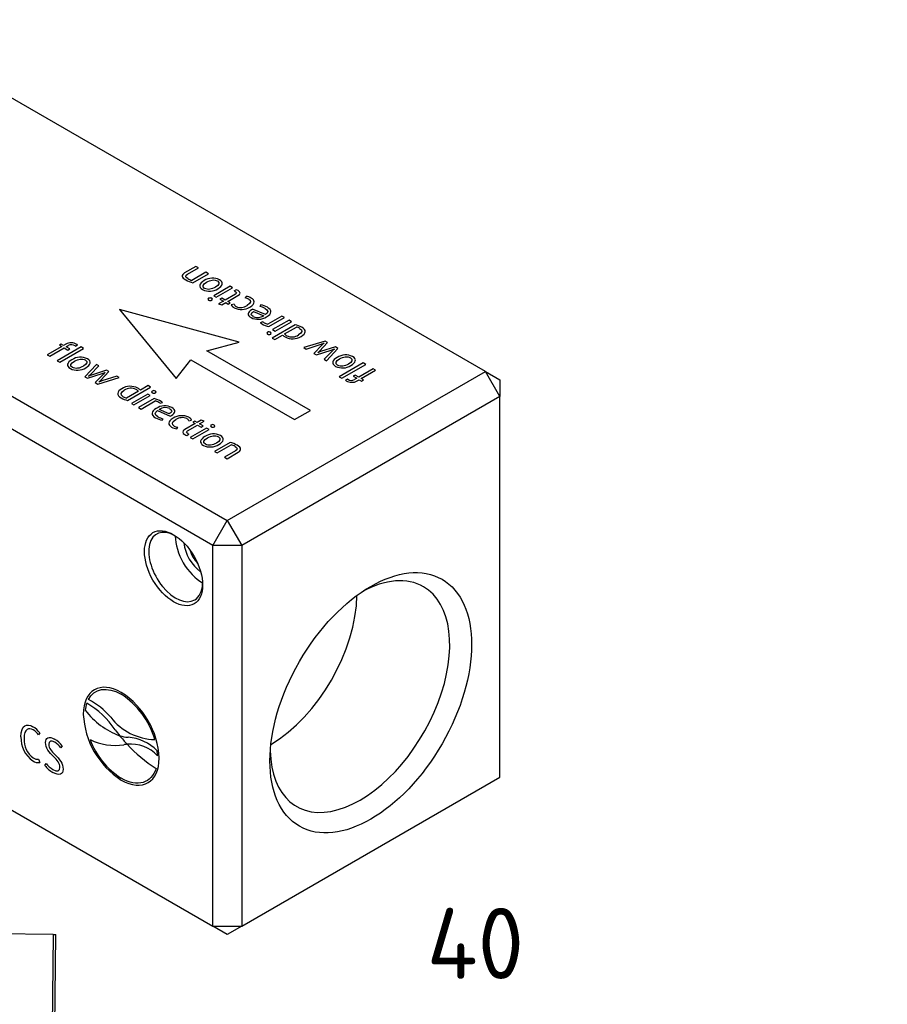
# Paper-space layout 'Invenitec-A4' of a CAD drawing. Header units: millimetres. Extents: x 1 to 296, y -85 to 208.
# Tile 10 of 10: x 234 to 277, y 135 to 183. Entities that reach past the tile are written whole.
import ezdxf
from ezdxf.enums import TextEntityAlignment as Align

# ---------------------------------------------------------------- set-up
doc = ezdxf.new("R2010")
doc.units = ezdxf.units.MM
for name, color, linetype in [('CLAMP_RING_1.5IN', 7, 'Continuous'), ('Default', 7, 'Continuous'), ('IFC-15T-SRV_A', 7, 'Continuous')]:
    doc.layers.add(name, color=color, linetype=linetype)
doc.styles.add('SEACAD_Solid_Edge_ISO', font='seiso.ttf')
doc.dimstyles.new('Rheonics_Publish', dxfattribs={"dimtxt": 3.5, "dimasz": 3.5, "dimexe": 1.75, "dimexo": 0, "dimgap": 0.875, "dimtad": 1, "dimdec": 1, "dimlfac": 1.020408, "dimdsep": 46, "dimtxsty": 'SEACAD_Solid_Edge_ISO', "dimblk1": '_SE_FILLED', "dimblk2": '_SE_FILLED', "dimsah": 1, "dimcen": 1.75, "dimazin": 0, "dimtfac": 0.5, "dimtdec": 3, "dimtmove": 0, "dimatfit": 3, "dimfxl": 1, "dimarcsym": 0})

# ---------------------------------------------------------------- blocks, each defined once
blk = doc.blocks.new('SE')
at = {"layer": 'CLAMP_RING_1.5IN', "color": 7, "linetype": 'Continuous'}
for p, q in [((235.902, 138.265), (200.41, 138.583)), ((235.902, 138.265), (235.815, 128.567)), ((235.902, 138.265), (236.041, 138.264)), ((235.954, 128.566), (236.041, 138.264))]:
    blk.add_line(p, q, dxfattribs=at)
blk = doc.blocks.new('DMBLK16')
at = {"layer": 'Default', "linetype": 'Continuous'}
for points in [[(241.329, 130.184), (237.829, 129.601), (241.329, 129.018)], [(273.529, 130.184), (273.529, 129.018), (277.029, 129.601)]]:
    blk.add_hatch(color=7, dxfattribs=at).paths.add_polyline_path(points)
at = {"layer": 'Default', "color": 7, "linetype": 'Continuous'}
for p, q in [((237.829, 112.187), (237.829, 131.351)), ((277.029, 112.187), (277.029, 131.351)), ((237.829, 129.601), (277.029, 129.601))]:
    blk.add_line(p, q, dxfattribs=at)
at = {"layer": 'Default', "color": 7, "linetype": 'Continuous', "style": 'SEACAD_Solid_Edge_ISO'}
for s, p in [('40', (254.326, 139.576)), ('[', (251.224, 133.976)), (']', (262.36, 133.976)), ('1.57', (254.326, 133.976))]:
    blk.add_text(s, height=3.5, dxfattribs=at).set_placement(p, align=Align.TOP_LEFT)
blk = doc.blocks.new('_SE_FILLED')
at = {"color": 0}
blk.add_line((0, 0), (-1, 0), dxfattribs=at)
blk.add_solid([(0, 0), (-1, -0.1665), (-1, 0.1665), (0, 0)], dxfattribs=at)
blk = doc.blocks.new('SE5')
at = {"layer": 'IFC-15T-SRV_A', "color": 7, "linetype": 'Continuous'}
for p, q in [((257.223, 166.021), (227.171, 183.372)), ((214.443, 176.023), (244.495, 158.673)), ((243.788, 157.448), (214.029, 174.629)), ((242.946, 171.204), (242.39, 170.884)), ((242.525, 170.818), (243.07, 171.132)), ((243.438, 170.92), (242.745, 170.52)), ((243.07, 171.132), (242.946, 171.204)), ((243.564, 170.847), (243.438, 170.92)), ((242.797, 170.405), (243.564, 170.847)), ((244.633, 170.23), (243.827, 169.764)), ((243.951, 169.692), (244.758, 170.158)), ((244.758, 170.158), (244.633, 170.23)), ((244.929, 170.054), (244.824, 169.993)), ((243.827, 169.764), (243.951, 169.692)), ((244.301, 169.49), (244.066, 169.355)), ((244.221, 169.645), (244.127, 169.59)), ((244.127, 169.59), (244.301, 169.49)), ((244.395, 169.545), (244.221, 169.645)), ((244.892, 169.832), (244.395, 169.545)), ((244.516, 169.475), (245.019, 169.765)), ((244.633, 169.407), (244.516, 169.475)), ((245.42, 169.73), (245.369, 169.651)), ((239.185, 169.079), (241.969, 165.678)), ((245.075, 167.472), (239.185, 169.079)), ((244.066, 169.355), (244.227, 169.308)), ((244.227, 169.308), (244.422, 169.42)), ((244.422, 169.42), (244.539, 169.353)), ((244.539, 169.353), (244.633, 169.407)), ((244.826, 169.337), (244.691, 169.31)), ((245.687, 169.07), (245.687, 169.07)), ((246.373, 168.828), (245.743, 169.1)), ((245.791, 168.991), (246.294, 168.773)), ((246.147, 169.309), (246.092, 169.232)), ((246.249, 168.474), (246.12, 168.428)), ((247.186, 168.756), (246.493, 168.356)), ((246.545, 168.241), (247.311, 168.684)), ((247.536, 168.554), (246.729, 168.088)), ((246.854, 168.016), (247.66, 168.482)), ((247.311, 168.684), (247.186, 168.756)), ((247.66, 168.482), (247.536, 168.554)), ((247.846, 168.328), (246.711, 167.673)), ((246.729, 168.088), (246.854, 168.016)), ((247.314, 167.878), (247.899, 168.216)), ((246.711, 167.673), (246.835, 167.602)), ((246.835, 167.602), (247.217, 167.822)), ((249.313, 167.528), (248.261, 167.204)), ((249.441, 167.454), (249.313, 167.528)), ((236.331, 167.254), (235.619, 166.843)), ((235.74, 166.773), (236.452, 167.184)), ((237.284, 167.237), (236.11, 166.559)), ((236.312, 167.374), (236.217, 167.32)), ((236.217, 167.32), (236.331, 167.254)), ((236.235, 166.487), (237.41, 167.165)), ((236.425, 167.308), (236.312, 167.374)), ((236.535, 167.371), (236.425, 167.308)), ((236.452, 167.184), (236.63, 167.081)), ((236.547, 167.238), (236.656, 167.301)), ((236.725, 167.135), (236.547, 167.238)), ((236.63, 167.081), (236.725, 167.135)), ((236.991, 167.291), (237.008, 167.282)), ((237.008, 167.282), (237.108, 167.339)), ((237.41, 167.165), (237.284, 167.237)), ((243.48, 167.047), (245.075, 167.472)), ((248.589, 164.098), (243.48, 167.047)), ((248.261, 167.204), (248.385, 167.132)), ((248.385, 167.132), (249.116, 167.369)), ((249.171, 167.337), (248.764, 166.913)), ((248.884, 166.844), (249.619, 167.078)), ((249.042, 167.034), (249.441, 167.454)), ((249.822, 167.234), (249.095, 167.004)), ((249.262, 167.426), (249.265, 167.424)), ((249.674, 167.046), (249.262, 166.625)), ((249.388, 166.553), (249.949, 167.16)), ((249.768, 167.134), (249.771, 167.132)), ((249.949, 167.16), (249.822, 167.234)), ((235.619, 166.843), (235.74, 166.773)), ((236.11, 166.559), (236.235, 166.487)), ((241.969, 165.678), (242.704, 166.599)), ((242.704, 166.599), (247.812, 163.65)), ((248.764, 166.913), (248.884, 166.844)), ((248.959, 166.955), (248.956, 166.956)), ((249.262, 166.625), (249.388, 166.553)), ((238.038, 166.377), (237.477, 165.77)), ((237.752, 165.884), (238.164, 166.305)), ((238.542, 166.086), (237.807, 165.852)), ((238.164, 166.305), (238.038, 166.377)), ((238.662, 166.017), (238.542, 166.086)), ((251.191, 166.444), (250.016, 165.765)), ((250.142, 165.693), (251.316, 166.371)), ((251.686, 166.158), (250.974, 165.746)), ((251.095, 165.676), (251.807, 166.088)), ((251.316, 166.371), (251.191, 166.444)), ((251.807, 166.088), (251.686, 166.158)), ((237.477, 165.77), (237.604, 165.696)), ((237.604, 165.696), (238.331, 165.926)), ((237.658, 165.797), (237.655, 165.798)), ((238.384, 165.896), (237.985, 165.476)), ((238.113, 165.403), (239.165, 165.727)), ((238.255, 165.594), (238.662, 166.017)), ((239.041, 165.798), (238.31, 165.562)), ((238.467, 165.976), (238.47, 165.974)), ((239.165, 165.727), (239.041, 165.798)), ((244.495, 158.673), (257.223, 166.021)), ((250.016, 165.765), (250.142, 165.693)), ((250.418, 165.649), (250.318, 165.591)), ((250.435, 165.639), (250.418, 165.649)), ((250.796, 165.849), (250.701, 165.795)), ((250.701, 165.795), (250.879, 165.692)), ((250.879, 165.692), (250.77, 165.629)), ((250.974, 165.746), (250.796, 165.849)), ((250.891, 165.559), (251.001, 165.622)), ((251.001, 165.622), (251.114, 165.556)), ((251.209, 165.611), (251.095, 165.676)), ((251.114, 165.556), (251.209, 165.611)), ((257.93, 164.796), (257.223, 166.021)), ((257.223, 166.021), (257.93, 165.613)), ((257.93, 165.613), (257.93, 164.796)), ((237.985, 165.476), (238.113, 165.403)), ((238.164, 165.505), (238.161, 165.506)), ((239.58, 164.602), (240.715, 165.257)), ((240.591, 165.329), (240.209, 165.108)), ((240.715, 165.257), (240.591, 165.329)), ((240.112, 165.052), (239.527, 164.714)), ((240.572, 164.914), (239.766, 164.448)), ((239.89, 164.377), (240.697, 164.842)), ((240.881, 164.689), (240.115, 164.247)), ((240.697, 164.842), (240.572, 164.914)), ((257.93, 164.796), (245.202, 157.448)), ((257.93, 146.017), (257.93, 164.796)), ((239.766, 164.448), (239.89, 164.377)), ((240.115, 164.247), (240.24, 164.174)), ((240.24, 164.174), (240.933, 164.574)), ((241.053, 164.103), (241.683, 163.83)), ((241.635, 163.939), (241.132, 164.157)), ((241.177, 164.456), (241.306, 164.503)), ((247.812, 163.65), (248.589, 164.098)), ((241.279, 163.621), (241.334, 163.698)), ((241.739, 163.861), (241.739, 163.861)), ((242.6, 163.593), (242.735, 163.621)), ((243.199, 163.622), (243.004, 163.51)), ((243.36, 163.576), (243.199, 163.622)), ((242.006, 163.2), (242.057, 163.279)), ((242.91, 163.456), (242.407, 163.165)), ((242.534, 163.099), (243.031, 163.386)), ((243.475, 163.238), (242.668, 162.772)), ((242.887, 163.577), (242.793, 163.523)), ((242.793, 163.523), (242.91, 163.456)), ((242.793, 162.701), (243.599, 163.166)), ((243.004, 163.51), (242.887, 163.577)), ((243.031, 163.386), (243.205, 163.285)), ((243.125, 163.44), (243.36, 163.576)), ((243.299, 163.34), (243.125, 163.44)), ((243.205, 163.285), (243.299, 163.34)), ((243.599, 163.166), (243.475, 163.238)), ((242.497, 162.877), (242.602, 162.937)), ((242.668, 162.772), (242.793, 162.701)), ((244.629, 162.526), (243.862, 162.083)), ((243.988, 162.011), (244.681, 162.411)), ((243.862, 162.083), (243.988, 162.011)), ((244.901, 162.112), (244.356, 161.798)), ((244.356, 161.798), (244.48, 161.726)), ((244.48, 161.726), (245.036, 162.047)), ((243.788, 157.448), (244.495, 158.673)), ((244.495, 158.673), (245.202, 157.448)), ((243.788, 138.668), (243.788, 157.448)), ((245.202, 157.448), (243.788, 157.448)), ((245.202, 157.448), (245.202, 138.668)), ((211.968, 157.04), (243.788, 138.668)), ((235.25, 148.206), (235.195, 148.105)), ((236.354, 147.569), (236.293, 147.471)), ((235.195, 146.909), (235.25, 146.741)), ((235.498, 146.598), (235.558, 146.702)), ((245.202, 138.668), (257.93, 146.017)), ((244.495, 138.26), (243.788, 138.668)), ((243.788, 138.668), (245.202, 138.668)), ((245.202, 138.668), (244.495, 138.26))]:
    blk.add_line(p, q, dxfattribs=at)
for centre, radius, start, end in [((243.092, 171.678), 1.307, 240.2777, 256.9685), ((242.964, 171.333), 0.842, 240.1225, 254.9295), ((243.77, 169.85), 0.778, 63.9538, 122.7842), ((243.614, 170.761), 0.776, 243.8482, 302.7733), ((244.748, 169.733), 0.271, 59.6828, 73.51), ((244.837, 169.696), 0.37, 59.3991, 75.5269), ((243.647, 169.483), 0.17, 62.1663, 116.5615), ((243.652, 169.698), 0.173, 242.6899, 296.6794), ((245.321, 169.165), 0.488, 61.2363, 84.3739), ((245.348, 169.078), 0.657, 60.0372, 83.6961), ((244.971, 169.439), 0.308, 204.8504, 244.1393), ((245.023, 169.422), 0.214, 203.3506, 243.7028), ((245.181, 169.867), 0.785, 243.954, 302.3835), ((245.157, 169.741), 0.56, 245.8538, 304.1451), ((246.162, 168.267), 0.932, 116.7125, 120.5903), ((245.937, 168.391), 0.856, 60.265, 79.5646), ((245.958, 168.312), 1.015, 59.7934, 79.2694), ((246.014, 169.389), 0.788, 243.5474, 302.2285), ((245.996, 169.238), 0.552, 244.7614, 302.6619), ((246.508, 168.784), 0.404, 230.0446, 241.3598), ((246.56, 169.003), 0.724, 232.6255, 239.6187), ((246.839, 169.512), 1.305, 240.3409, 256.984), ((246.663, 169.022), 0.687, 239.5326, 255.652), ((247.657, 167.333), 1.013, 60.1584, 79.294), ((247.754, 167.611), 0.622, 60.3916, 76.4488), ((246.55, 167.807), 0.17, 62.1663, 116.5615), ((246.554, 168.022), 0.173, 242.6899, 296.6794), ((247.6, 168.189), 0.53, 223.8108, 240.8351), ((247.648, 168.191), 0.457, 223.1424, 241.6892), ((247.714, 168.431), 0.797, 242.147, 301.8457), ((247.688, 168.316), 0.587, 244.0469, 303.2939), ((236.795, 166.902), 0.537, 58.7486, 119.0463), ((236.815, 167.014), 0.328, 57.4886, 118.968), ((236.932, 167.097), 0.299, 54.112, 61.9041), ((248.45, 167.608), 0.824, 307.8016, 315.9105), ((248.598, 168.917), 1.632, 288.4851, 294.0109), ((250.294, 166.218), 1.585, 130.4627, 135.1099), ((248.858, 169.366), 2.411, 288.383, 292.1763), ((250.422, 166.294), 1.061, 127.8263, 134.8279), ((237.255, 165.955), 0.776, 63.8482, 122.7733), ((249.68, 165.173), 1.923, 107.723, 112.0401), ((250.327, 166.065), 0.778, 63.9537, 122.7843), ((237.099, 166.866), 0.778, 243.9537, 302.7843), ((250.171, 166.976), 0.776, 243.8482, 302.7733), ((237.004, 166.636), 1.061, 307.8263, 314.8279), ((238.568, 163.564), 2.411, 108.383, 112.1763), ((237.132, 166.712), 1.585, 310.4627, 315.1099), ((238.828, 164.013), 1.632, 108.4851, 114.0109), ((237.746, 167.758), 1.923, 287.723, 292.0401), ((238.976, 165.323), 0.824, 127.8016, 135.9105), ((250.494, 165.833), 0.299, 234.112, 241.9041), ((250.631, 166.028), 0.537, 238.7486, 299.0463), ((250.611, 165.916), 0.328, 237.4886, 298.968), ((239.712, 164.499), 0.797, 62.147, 121.8457), ((239.738, 164.614), 0.587, 64.0469, 123.2939), ((239.778, 164.74), 0.457, 43.1424, 61.6892), ((239.826, 164.741), 0.53, 43.8108, 60.8351), ((240.872, 164.908), 0.173, 62.6899, 116.6794), ((239.769, 165.597), 1.013, 240.1584, 259.294), ((239.672, 165.319), 0.622, 240.3916, 256.4488), ((240.876, 165.123), 0.17, 242.1663, 296.5615), ((240.587, 163.418), 1.305, 60.3409, 76.984), ((240.763, 163.909), 0.687, 59.5326, 75.652), ((241.412, 163.541), 0.788, 63.5474, 122.2285), ((240.918, 164.146), 0.404, 50.0446, 61.3598), ((241.43, 163.693), 0.552, 64.7614, 122.6619), ((240.866, 163.927), 0.724, 52.6255, 59.6187), ((241.468, 164.619), 1.015, 239.7934, 259.2694), ((241.489, 164.54), 0.856, 240.265, 259.5646), ((241.264, 164.663), 0.932, 296.7125, 300.5903), ((242.245, 163.063), 0.785, 63.954, 122.3835), ((242.269, 163.189), 0.56, 65.8538, 124.1451), ((242.403, 163.508), 0.214, 23.3506, 63.7028), ((242.455, 163.491), 0.308, 24.8504, 64.1393), ((242.078, 163.853), 0.657, 240.0372, 263.6961), ((242.105, 163.765), 0.488, 241.2363, 264.3739), ((243.774, 163.232), 0.173, 62.6899, 116.6794), ((243.779, 163.448), 0.17, 242.1663, 296.5615), ((242.589, 163.235), 0.37, 239.3991, 255.5269), ((242.678, 163.197), 0.271, 239.6828, 253.51), ((243.812, 162.169), 0.776, 63.8482, 122.7733), ((243.656, 163.08), 0.778, 243.9538, 302.7842), ((244.334, 161.252), 1.307, 60.2777, 76.9685), ((244.462, 161.597), 0.842, 60.1225, 74.9295), ((237.069, 146.772), 4.071, 2.6546, 57.3431), ((237.118, 146.788), 3.956, 15.9903, 57.1097), ((239.152, 149.143), 1.672, 161.8036, 173.7488), ((235.625, 146.192), 3.977, 32.9918, 60.8349), ((235.898, 146.535), 3.751, 40.5563, 62.2235), ((241.463, 149.309), 4.071, 182.6574, 237.3448), ((240.52, 151.641), 3.814, 217.3935, 249.5631), ((240.99, 150.716), 2.839, 217.842, 268.5964), ((234.319, 147.521), 1.156, 36.3637, 58.9596), ((234.436, 147.555), 0.937, 35.9425, 58.5293), ((245.561, 153.28), 8.233, 216.7138, 219.2795), ((235.687, 147.951), 1.367, 177.4763, 235.614), ((235.557, 147.849), 1.081, 176.1626, 234.2763), ((235.306, 146.751), 1.33, 37.9933, 59.4194), ((235.427, 146.82), 1.084, 36.9251, 58.5304), ((241.36, 149.239), 3.881, 200.6058, 237.3376), ((238.981, 150.5), 2.911, 244.49, 278.0331), ((239.738, 149.821), 1.838, 252.5803, 265.7305), ((245.57, 153.246), 8.219, 219.0597, 222.9834), ((239.763, 145.643), 2.01, 95.8767, 100.7599), ((239.743, 145.867), 1.785, 42.7002, 95.953), ((244.966, 152.654), 7.373, 222.8196, 237.2792), ((239.427, 145.735), 2.26, 44.6202, 85.5773), ((238.385, 146.998), 2.671, 1.7045, 6.9632), ((235.196, 147.249), 0.511, 236.5984, 276.0262), ((235.146, 147.313), 0.407, 237.1978, 276.9187), ((236.62, 147.567), 1.369, 219.1611, 238.2052), ((236.7, 147.596), 1.563, 219.7118, 239.2373)]:
    blk.add_arc(centre, radius, start, end, dxfattribs=at)
for centre, major_axis in [((241.843, 156.325), (1.012, -1.754)), ((251.566, 149.691), (3.515, 6.088))]:
    blk.add_ellipse(centre, major_axis=major_axis, ratio=0.57735, dxfattribs=at)
for centre, major_axis, start_param, end_param in [((241.949, 156.386), (0.938, -1.624), 2.395435, 6.283185), ((243.257, 157.142), (0.938, -1.624), 3.926991, 5.511033), ((243.257, 157.142), (0.638, -1.104), 4.014238, 5.41054), ((243.363, 157.203), (-0.563, 0.974), 1.213833, 1.92776), ((251.036, 149.997), (3.128, 5.418), 0, 0.761372), ((241.949, 156.386), (0.938, -1.624), 0, 0.746158), ((251.036, 149.997), (3.128, 5.418), 2.38022, 6.283185), ((246.597, 152.56), (3.03, 5.248), 3.93762, 5.487158)]:
    blk.add_ellipse(centre, major_axis=major_axis, ratio=0.57735, start_param=start_param, end_param=end_param, dxfattribs=at)
for points in [[(242.39, 170.884), (242.221, 170.786), (242.232, 170.666), (242.444, 170.543)], [(242.544, 170.603), (242.414, 170.678), (242.417, 170.756), (242.525, 170.818)], [(243.349, 170.505), (243.109, 170.366), (243.049, 170.194), (243.272, 170.065)], [(243.374, 170.124), (243.228, 170.208), (243.286, 170.325), (243.472, 170.432)], [(243.472, 170.432), (243.657, 170.539), (243.862, 170.575), (244.009, 170.49)], [(244.009, 170.49), (244.156, 170.405), (244.094, 170.287), (243.909, 170.18)], [(244.034, 170.109), (244.274, 170.247), (244.335, 170.421), (244.112, 170.55)], [(243.909, 170.18), (243.723, 170.073), (243.521, 170.039), (243.374, 170.124)], [(244.884, 169.967), (244.95, 169.929), (244.974, 169.879), (244.892, 169.832)], [(245.019, 169.765), (245.166, 169.85), (245.157, 169.938), (245.025, 170.014)], [(243.571, 169.635), (243.529, 169.611), (243.529, 169.569), (243.572, 169.544)], [(243.729, 169.543), (243.771, 169.568), (243.77, 169.608), (243.726, 169.633)], [(245.556, 169.593), (245.67, 169.527), (245.697, 169.408), (245.471, 169.278)], [(245.601, 169.204), (245.898, 169.375), (245.848, 169.547), (245.676, 169.647)], [(245.687, 169.07), (245.472, 168.945), (245.464, 168.799), (245.663, 168.684)], [(245.761, 168.739), (245.64, 168.809), (245.634, 168.899), (245.791, 168.991)], [(246.361, 169.134), (246.515, 169.045), (246.532, 168.935), (246.373, 168.828)], [(246.434, 168.723), (246.699, 168.876), (246.71, 169.05), (246.469, 169.189)], [(248.061, 168.152), (248.227, 168.056), (248.197, 167.934), (248.01, 167.825)], [(248.134, 167.754), (248.384, 167.898), (248.407, 168.07), (248.161, 168.212)], [(246.474, 167.959), (246.432, 167.935), (246.432, 167.893), (246.475, 167.868)], [(246.632, 167.868), (246.674, 167.892), (246.673, 167.932), (246.629, 167.957)], [(236.835, 166.607), (236.595, 166.469), (236.534, 166.295), (236.757, 166.166)], [(236.86, 166.226), (236.713, 166.311), (236.775, 166.429), (236.96, 166.536)], [(236.96, 166.536), (237.146, 166.643), (237.348, 166.677), (237.495, 166.592)], [(237.495, 166.592), (237.641, 166.508), (237.583, 166.391), (237.397, 166.284)], [(237.52, 166.211), (237.76, 166.35), (237.82, 166.522), (237.597, 166.651)], [(249.906, 166.719), (249.666, 166.581), (249.606, 166.408), (249.829, 166.279)], [(249.931, 166.338), (249.785, 166.423), (249.843, 166.539), (250.028, 166.646)], [(250.028, 166.646), (250.214, 166.754), (250.419, 166.789), (250.566, 166.704)], [(250.566, 166.704), (250.712, 166.62), (250.651, 166.501), (250.466, 166.394)], [(250.591, 166.323), (250.831, 166.462), (250.892, 166.635), (250.669, 166.764)], [(237.397, 166.284), (237.212, 166.177), (237.007, 166.141), (236.86, 166.226)], [(250.466, 166.394), (250.28, 166.287), (250.078, 166.253), (249.931, 166.338)], [(239.292, 165.177), (239.042, 165.032), (239.019, 164.86), (239.265, 164.719)], [(239.365, 164.778), (239.199, 164.874), (239.229, 164.997), (239.416, 165.105)], [(240.794, 165.063), (240.752, 165.039), (240.753, 164.998), (240.797, 164.973)], [(240.952, 164.971), (240.994, 164.995), (240.994, 165.037), (240.951, 165.062)], [(240.992, 164.207), (240.727, 164.054), (240.716, 163.88), (240.957, 163.741)], [(241.065, 163.797), (240.911, 163.886), (240.894, 163.995), (241.053, 164.103)], [(241.665, 164.192), (241.786, 164.122), (241.792, 164.032), (241.635, 163.939)], [(241.739, 163.861), (241.954, 163.985), (241.962, 164.131), (241.762, 164.246)], [(241.825, 163.726), (241.528, 163.555), (241.578, 163.383), (241.75, 163.284)], [(241.87, 163.337), (241.756, 163.403), (241.729, 163.522), (241.955, 163.653)], [(242.407, 163.165), (242.26, 163.081), (242.269, 162.992), (242.401, 162.916)], [(243.697, 163.387), (243.655, 163.363), (243.656, 163.322), (243.7, 163.297)], [(243.855, 163.295), (243.897, 163.319), (243.897, 163.361), (243.854, 163.386)], [(242.542, 162.963), (242.476, 163.001), (242.452, 163.051), (242.534, 163.099)], [(243.392, 162.821), (243.152, 162.683), (243.091, 162.509), (243.314, 162.381)], [(243.417, 162.44), (243.27, 162.525), (243.332, 162.643), (243.517, 162.751)], [(243.517, 162.751), (243.703, 162.858), (243.905, 162.891), (244.052, 162.807)], [(244.052, 162.807), (244.198, 162.722), (244.14, 162.605), (243.954, 162.498)], [(244.077, 162.426), (244.317, 162.564), (244.377, 162.737), (244.154, 162.866)], [(243.954, 162.498), (243.769, 162.391), (243.564, 162.356), (243.417, 162.44)], [(244.882, 162.328), (245.012, 162.252), (245.009, 162.175), (244.901, 162.112)], [(245.036, 162.047), (245.205, 162.144), (245.194, 162.265), (244.982, 162.387)], [(239.266, 150.2), (238.235, 150.795), (237.396, 150.311), (237.396, 149.12)], [(237.646, 149.854), (237.933, 150.391), (238.55, 150.523), (239.266, 150.109)], [(234.321, 148.011), (234.321, 148.619), (234.63, 148.676), (234.915, 148.511)], [(234.926, 148.354), (234.711, 148.478), (234.478, 148.431), (234.478, 147.921)], [(235.535, 147.734), (235.535, 147.969), (235.697, 148.06), (235.982, 147.895)], [(235.925, 147.037), (235.715, 147.249), (235.535, 147.453), (235.535, 147.734)], [(235.993, 147.744), (235.802, 147.855), (235.692, 147.794), (235.692, 147.643)], [(235.692, 147.643), (235.692, 147.447), (235.82, 147.309), (235.993, 147.134)], [(235.993, 147.134), (236.212, 146.91), (236.403, 146.707), (236.403, 146.411)], [(236.244, 146.506), (236.244, 146.702), (236.108, 146.853), (235.925, 147.037)], [(239.266, 145.881), (240.297, 145.286), (241.136, 145.77), (241.136, 146.961)], [(235.898, 146.403), (236.105, 146.284), (236.244, 146.321), (236.244, 146.506)], [(236.403, 146.411), (236.403, 146.142), (236.212, 146.074), (235.901, 146.253)], [(240.98, 146.451), (240.757, 145.731), (240.073, 145.506), (239.266, 145.972)]]:
    blk.add_open_spline(points, degree=3, dxfattribs=at)

psp = doc.layouts.new('Invenitec-A4')

# ---------------------------------------------------------------- block references
at = {"layer": 'Default'}
for name in ['SE5', 'SE']:
    psp.add_blockref(name, (0, 0), dxfattribs=at)

# ---------------------------------------------------------------- dimensions: what is measured, and where the dimension line sits
at = {"layer": 'Default', "color": 7, "linetype": 'Continuous'}
dim = psp.add_linear_dim(base=(237.829, 129.601), p1=(237.829, 112.187), p2=(277.029, 112.187), angle=0, text='\\A1;<>', dimstyle='Rheonics_Publish', override={"dimpost": '\\X'}, dxfattribs=at)
dim.commit()
dim.dimension.update_dxf_attribs({"geometry": 'DMBLK16', "text_midpoint": (257.429, 129.601), "dimtype": 161})

doc.saveas('drawing.dxf')
